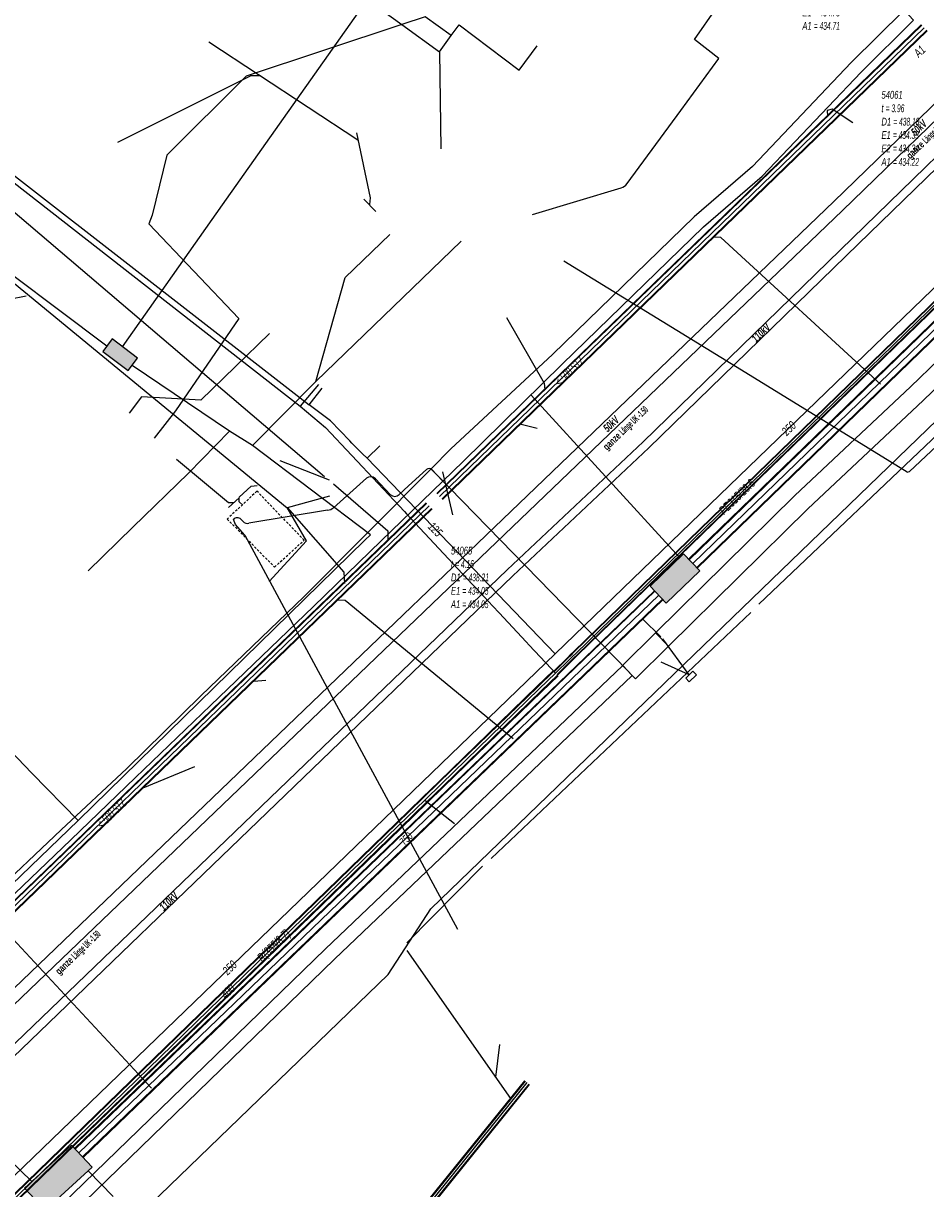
# Model space of a CAD drawing. Header units: metres. Extents: x 2695563 to 2696938, y 1260544 to 1262032.
# Tile 152 of 256: x 2696170 to 2696228, y 1261437 to 1261511. Entities that reach past the tile are written whole.
import ezdxf

# ---------------------------------------------------------------- set-up
doc = ezdxf.new("R2010")
doc.units = ezdxf.units.M
doc.linetypes.add('AUSGEZOGEN', pattern=[0])
doc.linetypes.add('STRICHLINIE2_S3', pattern=[0.25, 0.15, -0.1])
for name, color, linetype in [('AW_LK_ Haltung Text', 7, 'AUSGEZOGEN'), ('AW_LK_Andere Bauwerke Detailpolygon', 24, 'AUSGEZOGEN'), ('AW_LK_Ein-Auslauftext', 24, 'AUSGEZOGEN'), ('AW_LK_Haltung', 24, 'AUSGEZOGEN'), ('AW_LK_Normschacht Text', 24, 'AUSGEZOGEN'), ('EW_Hoehenpunkt_Text', 7, 'AUSGEZOGEN'), ('EW_LK_Bauwerk_FL_Linie_Punkt', 1, 'AUSGEZOGEN'), ('EW_LK_Trasseabs', 1, 'AUSGEZOGEN'), ('EW_LK_Trasseabs_Text', 1, 'AUSGEZOGEN'), ('EW_LK_Trasserand', 1, 'AUSGEZOGEN'), ('FM_LK_SW_BAUWERK', 94, 'AUSGEZOGEN'), ('FM_LK_SW_TRASSEKANTE', 94, 'AUSGEZOGEN'), ('FM_LK_SW_TRASSEKANTE_TEXT', 94, 'AUSGEZOGEN'), ('GA_LK_Leitung', 32, 'AUSGEZOGEN'), ('GA_LK_Leitung_Text', 32, 'AUSGEZOGEN'), ('TV_LK_LEITUNG', 92, 'AUSGEZOGEN'), ('WA_LK_Leitung', 171, 'AUSGEZOGEN'), ('WA_LK_Leitung_Text', 171, 'AUSGEZOGEN')]:
    doc.layers.add(name, color=color, linetype=linetype)
doc.styles.add('ARIAL', font='arial.ttf')
doc.styles.add('ARIALNARROW', font='ARIALN.TTF')
pattern_1 = [(0, (2708005, 1273150), (6075, 6075), [6075, -6075]), (90, (2708005, 1273150), (-6075, 6075), [6075, -6075])]

# ---------------------------------------------------------------- blocks, each defined once
blk = doc.blocks.new('COMPLEXOBJECT_1981')
at = {"layer": 'EW_LK_Trasseabs', "color": 1, "linetype": 'AUSGEZOGEN', "transparency": 33554687}
blk.add_line((6208.085, 11501.369), (6211.548, 11506.062), dxfattribs=at)
blk.add_arc((6207.479, 11501.81), 0.749, 286.8999, 323.95164, dxfattribs=at)
blk = doc.blocks.new('COMPLEXOBJECT_2250')
at = {"layer": 'EW_LK_Trasseabs', "color": 1, "linetype": 'AUSGEZOGEN', "transparency": 33554687}
blk.add_line((6195.842, 11482.628), (6195.511, 11482.966), dxfattribs=at)
blk.add_arc((6195.336, 11482.796), 0.244, 44.13177, 131.44997, dxfattribs=at)
blk = doc.blocks.new('COMPLEXOBJECT_2262')
at = {"layer": 'EW_LK_Trasseabs', "color": 1, "linetype": 'AUSGEZOGEN', "transparency": 33554687}
blk.add_line((6192.842, 11481.376), (6191.883, 11482.386), dxfattribs=at)
for centre, start, end in [((6191.58, 11482.105), 42.80952, 131.43595), ((6193.138, 11481.666), 224.46076, 313.16463)]:
    blk.add_arc(centre, 0.414, start, end, dxfattribs=at)
blk = doc.blocks.new('COMPLEXOBJECT_2269')
at = {"layer": 'EW_LK_Trasseabs', "color": 1, "linetype": 'AUSGEZOGEN', "transparency": 33554687}
for p, q in [((6191.306, 11482.415), (6189.179, 11480.524)), ((6188.813, 11480.357), (6183.737, 11479.523))]:
    blk.add_line(p, q, dxfattribs=at)
blk.add_arc((6188.704, 11481.081), 0.732, 278.5763, 310.47663, dxfattribs=at)
blk = doc.blocks.new('COMPLEXOBJECT_2270')
at = {"layer": 'EW_LK_Trasseabs', "color": 1, "linetype": 'AUSGEZOGEN', "transparency": 33554687}
blk.add_line((6183.37, 11479.641), (6183.233, 11479.783), dxfattribs=at)
blk.add_arc((6183.667, 11479.934), 0.417, 224.61304, 279.73907, dxfattribs=at)

msp = doc.modelspace()

# ---------------------------------------------------------------- hatches: boundary and pattern name
at = {"layer": 'EW_LK_Bauwerk_FL_Linie_Punkt', "lineweight": 18, "transparency": 33554687}
h = msp.add_hatch(dxfattribs=at)
h.set_pattern_fill('MUSTER', color=1, scale=2025, style=0, pattern_type=2)
h.set_pattern_definition([(0, (2699905, 1265050), (2025, 2025), [2025, -2025]), (90, (2699905, 1265050), (-2025, 2025), [2025, -2025])])
h.paths.add_polyline_path([(2696213.047, 1261469.136), (2696213.519, 1261469.574), (2696213.287, 1261469.819), (2696212.821, 1261469.37)], flags=0)
at = {"layer": 'EW_LK_Trasserand', "lineweight": 18, "transparency": 33554687}
h = msp.add_hatch(dxfattribs=at)
h.set_pattern_fill('MUSTER', color=1, scale=6075, style=0, pattern_type=2)
h.set_pattern_definition(pattern_1)
h.paths.add_polyline_path([(2696226.872, 1261512.328), (2696223.477, 1261508.959), (2696217.126, 1261502.286), (2696213.365, 1261499.042), (2696204.25, 1261490.191), (2696197.716, 1261484.112), (2696196.437, 1261482.827), (2696197.187, 1261482.049), (2696198.507, 1261483.314), (2696204.864, 1261489.559), (2696213.959, 1261498.392), (2696217.734, 1261501.648), (2696224.105, 1261508.343), (2696227.47, 1261511.683)], flags=0)
h = msp.add_hatch(dxfattribs=at)
h.set_pattern_fill('MUSTER', color=1, scale=6075, style=0, pattern_type=2)
h.set_pattern_definition(pattern_1)
h.paths.add_polyline_path([(2696169.062, 1261447.834), (2696222.917, 1261499.453), (2696232.576, 1261508.809), (2696232.028, 1261509.392), (2696222.36, 1261500.028), (2696168.509, 1261448.411)], flags=0)
h = msp.add_hatch(dxfattribs=at)
h.set_pattern_fill('MUSTER', color=1, scale=6075, style=0, pattern_type=2)
h.set_pattern_definition(pattern_1)
h.paths.add_polyline_path([(2696233.737, 1261507.571), (2696223.546, 1261497.68), (2696210.075, 1261484.577), (2696201.333, 1261476.347), (2696169.704, 1261445.906), (2696161.583, 1261438.138), (2696161.973, 1261437.763), (2696170.078, 1261445.516), (2696201.705, 1261475.955), (2696210.449, 1261484.187), (2696223.922, 1261497.292), (2696234.107, 1261507.177)], flags=0)
h = msp.add_hatch(dxfattribs=at)
h.set_pattern_fill('MUSTER', color=1, scale=6075, style=0, pattern_type=2)
h.set_pattern_definition(pattern_1)
h.paths.add_polyline_path([(2696232.762, 1261493.389), (2696227.282, 1261488.106), (2696219.855, 1261481.116), (2696210.877, 1261472.283), (2696211.719, 1261471.428), (2696220.687, 1261480.251), (2696228.11, 1261487.238), (2696233.594, 1261492.525)], flags=0)
h = msp.add_hatch(dxfattribs=at)
h.set_pattern_fill('MUSTER', color=1, scale=6075, style=0, pattern_type=2)
h.set_pattern_definition(pattern_1)
h.paths.add_polyline_path([(2696165.143, 1261451.211), (2696168.614, 1261454.526), (2696173.266, 1261458.968), (2696177.43, 1261462.972), (2696182.242, 1261467.602), (2696188.876, 1261473.986), (2696193.225, 1261478.203), (2696197.187, 1261482.049), (2696196.437, 1261482.827), (2696192.535, 1261478.908), (2696188.266, 1261474.618), (2696181.633, 1261468.232), (2696176.87, 1261463.552), (2696172.647, 1261459.613), (2696167.964, 1261455.204), (2696164.52, 1261451.86)], flags=0)
h = msp.add_hatch(dxfattribs=at)
h.set_pattern_fill('MUSTER', color=1, scale=6075, style=0, pattern_type=2)
h.set_pattern_definition(pattern_1)
h.paths.add_polyline_path([(2696209.591, 1261469.337), (2696211.719, 1261471.428), (2696210.877, 1261472.283), (2696208.75, 1261470.193)], flags=0)
h = msp.add_hatch(dxfattribs=at)
h.set_pattern_fill('MUSTER', color=1, scale=6075, style=0, pattern_type=2)
h.set_pattern_definition(pattern_1)
h.paths.add_polyline_path([(2696208.769, 1261470.183), (2696189.616, 1261451.936), (2696170.584, 1261433.475), (2696171.197, 1261432.843), (2696190.226, 1261451.302), (2696209.376, 1261469.546)], flags=0)
at = {"layer": 'FM_LK_SW_BAUWERK', "transparency": 33554687}
for points in [[(2696176.956, 1261489.154), (2696177.558, 1261489.953), (2696175.922, 1261491.187), (2696175.319, 1261490.389)], [(2696210.53, 1261475.279), (2696211.571, 1261474.199), (2696213.73, 1261476.282), (2696212.689, 1261477.362)], [(2696173.292, 1261439.34), (2696170.276, 1261436.561), (2696171.615, 1261435.144), (2696174.631, 1261437.922)]]:
    msp.add_hatch(color=7, dxfattribs=at).paths.add_polyline_path(points)

# ---------------------------------------------------------------- linework, layer by layer
at = {"layer": 'AW_LK_Andere Bauwerke Detailpolygon', "color": 24, "linetype": 'STRICHLINIE2_S3', "transparency": 33554687}
msp.add_lwpolyline([(2696183.319, 1261479.606), (2696186.364, 1261476.516), (2696188.273, 1261478.242), (2696185.228, 1261481.403), (2696183.319, 1261479.606)], close=True, dxfattribs=at)
at = {"layer": 'AW_LK_Haltung', "linetype": 'AUSGEZOGEN', "transparency": 33554687}
for p, q in [((2696227.983, 1261511.4), (2696196.799, 1261481.255)), ((2696227.997, 1261511.386), (2696196.813, 1261481.241)), ((2696228.011, 1261511.371), (2696196.827, 1261481.226)), ((2696228.331, 1261511.041), (2696197.147, 1261480.896)), ((2696228.345, 1261511.026), (2696197.161, 1261480.881)), ((2696228.359, 1261511.012), (2696197.175, 1261480.867)), ((2696196.127, 1261480.641), (2696165.686, 1261451.281)), ((2696196.14, 1261480.627), (2696165.699, 1261451.267)), ((2696196.154, 1261480.613), (2696165.713, 1261451.253)), ((2696196.474, 1261480.281), (2696166.033, 1261450.921)), ((2696196.488, 1261480.267), (2696166.047, 1261450.907)), ((2696196.501, 1261480.253), (2696166.06, 1261450.893)), ((2696202.446, 1261443.48), (2696176.422, 1261411.267)), ((2696202.464, 1261443.466), (2696176.44, 1261411.253)), ((2696202.482, 1261443.451), (2696176.458, 1261411.238)), ((2696202.718, 1261443.261), (2696176.694, 1261411.048)), ((2696202.736, 1261443.246), (2696176.712, 1261411.033)), ((2696202.754, 1261443.232), (2696176.73, 1261411.019))]:
    msp.add_line(p, q, dxfattribs=at)
at = {"layer": 'AW_LK_Haltung', "color": 255, "transparency": 33554687}
for p, q in [((2696228.171, 1261511.206), (2696196.987, 1261481.061)), ((2696196.314, 1261480.447), (2696165.873, 1261451.087)), ((2696202.6, 1261443.356), (2696176.576, 1261411.143))]:
    msp.add_line(p, q, dxfattribs=at)
at = {"layer": 'AW_LK_Haltung', "color": 24, "linetype": 'AUSGEZOGEN', "transparency": 33554687}
for p, q in [((2696182.128, 1261510.299), (2696191.73, 1261503.991)), ((2696176.277, 1261503.842), (2696182.077, 1261506.744)), ((2696192.11, 1261500.188), (2696192.894, 1261499.383)), ((2696167.469, 1261496.531), (2696187.179, 1261480.332)), ((2696169.301, 1261493.752), (2696170.382, 1261493.951)), ((2696233.292, 1261489.103), (2696217.538, 1261474.124)), ((2696203.275, 1261485.432), (2696202.154, 1261485.702)), ((2696186.7, 1261483.362), (2696189.877, 1261482.116)), ((2696183.399, 1261480.355), (2696184.085, 1261480.979)), ((2696189.902, 1261481.08), (2696187.179, 1261480.332)), ((2696217.012, 1261473.591), (2696200.301, 1261457.781)), ((2696185.809, 1261469.227), (2696185.041, 1261469.165)), ((2696181.215, 1261463.677), (2696177.885, 1261462.288)), ((2696199.742, 1261457.276), (2696194.884, 1261452.342)), ((2696178.442, 1261443.008), (2696168.969, 1261453.207)), ((2696194.868, 1261451.848), (2696201.54, 1261442.334)), ((2696200.847, 1261445.801), (2696200.59, 1261443.698))]:
    msp.add_line(p, q, dxfattribs=at)
for points in [[(2696182.069, 1261506.744), (2696184.868, 1261508.127), (2696185.395, 1261508.127)], [(2696223.583, 1261505.078), (2696222.252, 1261505.968), (2696221.934, 1261505.889), (2696221.941, 1261505.525)], [(2696163.127, 1261505.097), (2696169.231, 1261499.681), (2696189.578, 1261482.342)], [(2696191.633, 1261504.445), (2696192.524, 1261500.274), (2696192.469, 1261499.826)], [(2696225.351, 1261488.287), (2696215.082, 1261497.719), (2696214.598, 1261497.727)], [(2696201.295, 1261492.561), (2696203.714, 1261488.339), (2696203.755, 1261487.943)], [(2696180.049, 1261483.448), (2696183.41, 1261480.674), (2696183.733, 1261480.67)], [(2696184.095, 1261481.017), (2696184.858, 1261481.717), (2696185.254, 1261481.763)], [(2696190.155, 1261481.868), (2696193.666, 1261478.84), (2696193.666, 1261478.218)], [(2696184.334, 1261480.489), (2696184.095, 1261480.705), (2696184.095, 1261480.99)], [(2696186.016, 1261475.593), (2696188.416, 1261478.206), (2696187.178, 1261480.343)], [(2696187.178, 1261480.343), (2696190.824, 1261476.194), (2696190.867, 1261475.459)], [(2696201.724, 1261465.471), (2696190.906, 1261474.371), (2696190.413, 1261474.377)]]:
    msp.add_lwpolyline(points, dxfattribs=at)
at = {"layer": 'EW_LK_Bauwerk_FL_Linie_Punkt', "color": 1, "linetype": 'AUSGEZOGEN', "transparency": 33554687}
for p, q in [((2696216.963, 1261488.828), (2696204.979, 1261496.186)), ((2696191.972, 1261464.645), (2696198.133, 1261453.235))]:
    msp.add_line(p, q, dxfattribs=at)
msp.add_lwpolyline([(2696213.047, 1261469.136), (2696213.519, 1261469.574), (2696213.287, 1261469.819), (2696212.821, 1261469.37), (2696213.047, 1261469.136)], close=True, dxfattribs=at)
at = {"layer": 'EW_LK_Trasseabs', "color": 1, "linetype": 'AUSGEZOGEN', "transparency": 33554687}
for p, q in [((2696202.967, 1261499.199), (2696208.667, 1261500.903)), ((2696227.065, 1261482.626), (2696216.963, 1261488.828)), ((2696196.144, 1261482.789), (2696194.987, 1261481.743)), ((2696209.072, 1261469.865), (2696196.812, 1261482.438)), ((2696197.834, 1261479.867), (2696197.193, 1261482.649)), ((2696194.987, 1261481.743), (2696194.391, 1261481.174)), ((2696184.459, 1261478.558), (2696191.972, 1261464.645)), ((2696211.215, 1261472.027), (2696210.052, 1261473.186)), ((2696213.054, 1261469.594), (2696211.342, 1261471.898)), ((2696213.054, 1261469.594), (2696211.239, 1261470.393))]:
    msp.add_line(p, q, dxfattribs=at)
for points in [[(2696212.518, 1261505.872), (2696214.954, 1261509.226), (2696213.397, 1261510.446), (2696214.832, 1261512.5), (2696216.384, 1261514.634), (2696211.205, 1261518.39)], [(2696172.432, 1261401.988), (2696158.516, 1261416.381), (2696193.668, 1261450.317), (2696196.433, 1261454.526), (2696254.062, 1261510.162)], [(2696227.065, 1261482.626), (2696227.221, 1261482.657), (2696235.613, 1261490.525), (2696235.717, 1261491.001)], [(2696184.459, 1261478.558), (2696183.851, 1261479.244), (2696183.723, 1261479.585)]]:
    msp.add_lwpolyline(points, dxfattribs=at)
msp.add_arc((2696183.967, 1261479.358), 0.333, 44.90178, 137.0079, dxfattribs=at)
at = {"layer": 'EW_LK_Trasserand', "color": 1, "linetype": 'AUSGEZOGEN', "transparency": 33554687}
for points in [[(2696226.872, 1261512.328), (2696223.477, 1261508.959), (2696217.126, 1261502.286), (2696213.365, 1261499.042), (2696204.25, 1261490.191), (2696197.716, 1261484.112), (2696196.437, 1261482.827), (2696197.187, 1261482.049), (2696198.507, 1261483.314), (2696204.864, 1261489.559), (2696213.959, 1261498.392), (2696217.734, 1261501.648), (2696224.105, 1261508.343), (2696227.47, 1261511.683), (2696226.872, 1261512.328)], [(2696169.062, 1261447.834), (2696222.917, 1261499.453), (2696232.576, 1261508.809), (2696232.028, 1261509.392), (2696222.36, 1261500.028), (2696168.509, 1261448.411), (2696169.062, 1261447.834)], [(2696233.737, 1261507.571), (2696223.546, 1261497.68), (2696210.075, 1261484.577), (2696201.333, 1261476.347), (2696169.704, 1261445.906), (2696161.583, 1261438.138), (2696161.973, 1261437.763), (2696170.078, 1261445.516), (2696201.705, 1261475.955), (2696210.449, 1261484.187), (2696223.922, 1261497.292), (2696234.107, 1261507.177), (2696233.737, 1261507.571)], [(2696232.762, 1261493.389), (2696227.282, 1261488.106), (2696219.855, 1261481.116), (2696210.877, 1261472.283), (2696211.719, 1261471.428), (2696220.687, 1261480.251), (2696228.11, 1261487.238), (2696233.594, 1261492.525), (2696232.762, 1261493.389)], [(2696165.143, 1261451.211), (2696168.614, 1261454.526), (2696173.266, 1261458.968), (2696177.43, 1261462.972), (2696182.242, 1261467.602), (2696188.876, 1261473.986), (2696193.225, 1261478.203), (2696197.187, 1261482.049), (2696196.437, 1261482.827), (2696192.535, 1261478.908), (2696188.266, 1261474.618), (2696181.633, 1261468.232), (2696176.87, 1261463.552), (2696172.647, 1261459.613), (2696167.964, 1261455.204), (2696164.52, 1261451.86), (2696165.143, 1261451.211)], [(2696209.591, 1261469.337), (2696211.719, 1261471.428), (2696210.877, 1261472.283), (2696208.75, 1261470.193), (2696209.591, 1261469.337)], [(2696208.769, 1261470.183), (2696189.616, 1261451.936), (2696170.584, 1261433.475), (2696171.197, 1261432.843), (2696190.226, 1261451.302), (2696209.376, 1261469.546), (2696208.769, 1261470.183)]]:
    msp.add_lwpolyline(points, close=True, dxfattribs=at)
at = {"layer": 'FM_LK_SW_BAUWERK', "color": 94, "transparency": 33554687}
for points in [[(2696176.956, 1261489.154), (2696177.558, 1261489.953), (2696175.922, 1261491.187), (2696175.319, 1261490.389), (2696176.956, 1261489.154)], [(2696210.53, 1261475.279), (2696211.571, 1261474.199), (2696213.73, 1261476.282), (2696212.689, 1261477.362), (2696210.53, 1261475.279)], [(2696173.292, 1261439.34), (2696170.276, 1261436.561), (2696171.615, 1261435.144), (2696174.631, 1261437.922), (2696173.292, 1261439.34)]]:
    msp.add_lwpolyline(points, close=True, dxfattribs=at)
at = {"layer": 'FM_LK_SW_TRASSEKANTE', "linetype": 'AUSGEZOGEN', "transparency": 33554687}
for p, q in [((2696236.823, 1261500.098), (2696213.01, 1261477.028)), ((2696236.841, 1261500.079), (2696213.028, 1261477.009)), ((2696236.859, 1261500.061), (2696213.046, 1261476.991)), ((2696237.345, 1261499.559), (2696213.532, 1261476.489)), ((2696237.363, 1261499.541), (2696213.55, 1261476.471)), ((2696237.381, 1261499.522), (2696213.568, 1261476.452)), ((2696210.805, 1261474.994), (2696173.495, 1261439.119)), ((2696210.823, 1261474.975), (2696173.513, 1261439.1)), ((2696210.841, 1261474.957), (2696173.531, 1261439.082)), ((2696211.325, 1261474.453), (2696174.015, 1261438.578)), ((2696211.343, 1261474.435), (2696174.033, 1261438.56)), ((2696211.361, 1261474.416), (2696174.051, 1261438.541))]:
    msp.add_line(p, q, dxfattribs=at)
at = {"layer": 'FM_LK_SW_TRASSEKANTE', "color": 255, "transparency": 33554687}
for p, q in [((2696237.102, 1261499.81), (2696213.289, 1261476.74)), ((2696211.083, 1261474.705), (2696173.773, 1261438.83))]:
    msp.add_line(p, q, dxfattribs=at)
at = {"layer": 'FM_LK_SW_TRASSEKANTE', "color": 94, "linetype": 'AUSGEZOGEN', "transparency": 33554687}
for p, q in [((2696189.023, 1261488.449), (2696198.382, 1261497.472)), ((2696183.472, 1261485.259), (2696177.199, 1261489.476)), ((2696184.942, 1261484.333), (2696189.023, 1261488.449)), ((2696212.436, 1261477.117), (2696202.875, 1261487.583)), ((2696184.942, 1261484.333), (2696183.472, 1261485.259)), ((2696159.848, 1261447.505), (2696170.748, 1261436.996)), ((2696174.37, 1261437.681), (2696175.981, 1261436.03))]:
    msp.add_line(p, q, dxfattribs=at)
for points in [[(2696176.582, 1261490.689), (2696183.022, 1261499.81), (2696192.633, 1261513.421), (2696196.374, 1261517.733), (2696199.822, 1261522.902)], [(2696175.569, 1261490.721), (2696163.467, 1261499.81), (2696162.443, 1261500.579), (2696161.876, 1261499.81), (2696160.959, 1261498.567), (2696159.654, 1261496.796), (2696146.418, 1261478.849), (2696139.577, 1261483.894), (2696134.26, 1261486.634)], [(2696189.023, 1261488.449), (2696190.914, 1261495.133), (2696193.794, 1261497.909)], [(2696174.376, 1261476.282), (2696177.241, 1261479.073), (2696180.823, 1261482.562), (2696183.472, 1261485.259)], [(2696173.737, 1261460.212), (2696192.182, 1261478.247), (2696192.54, 1261478.597), (2696184.942, 1261484.333)], [(2696173.737, 1261460.212), (2696170.74, 1261463.266), (2696167.971, 1261466.154), (2696165.895, 1261468.319)], [(2696160.08, 1261448.145), (2696163.247, 1261450.182), (2696164.539, 1261451.363), (2696173.737, 1261460.212)]]:
    msp.add_lwpolyline(points, dxfattribs=at)
at = {"layer": 'GA_LK_Leitung', "linetype": 'AUSGEZOGEN', "transparency": 33554687}
for p, q in [((2696242.022, 1261506.427), (2696205.629, 1261471.088)), ((2696242.036, 1261506.414), (2696205.642, 1261471.075)), ((2696242.049, 1261506.4), (2696205.656, 1261471.061)), ((2696242.231, 1261506.212), (2696205.838, 1261470.873)), ((2696242.244, 1261506.198), (2696205.852, 1261470.859)), ((2696242.258, 1261506.185), (2696205.865, 1261470.846)), ((2696205.629, 1261471.088), (2696205.419, 1261470.884)), ((2696205.642, 1261471.075), (2696205.432, 1261470.871)), ((2696205.656, 1261471.061), (2696205.446, 1261470.857)), ((2696205.209, 1261470.679), (2696204.331, 1261469.81)), ((2696205.222, 1261470.666), (2696204.344, 1261469.797)), ((2696205.235, 1261470.653), (2696204.358, 1261469.783)), ((2696205.419, 1261470.465), (2696204.542, 1261469.597)), ((2696205.432, 1261470.452), (2696204.556, 1261469.583)), ((2696205.445, 1261470.439), (2696204.569, 1261469.57)), ((2696205.419, 1261470.884), (2696205.209, 1261470.679)), ((2696205.432, 1261470.871), (2696205.222, 1261470.666)), ((2696205.446, 1261470.857), (2696205.235, 1261470.653)), ((2696205.628, 1261470.669), (2696205.419, 1261470.465)), ((2696205.642, 1261470.655), (2696205.432, 1261470.452)), ((2696205.655, 1261470.642), (2696205.445, 1261470.439)), ((2696205.838, 1261470.873), (2696205.628, 1261470.669)), ((2696205.852, 1261470.859), (2696205.642, 1261470.655)), ((2696205.865, 1261470.846), (2696205.655, 1261470.642)), ((2696203.247, 1261468.836), (2696204.293, 1261469.851)), ((2696203.265, 1261468.819), (2696204.311, 1261469.834)), ((2696203.282, 1261468.801), (2696204.328, 1261469.816)), ((2696203.526, 1261468.549), (2696204.572, 1261469.564)), ((2696203.543, 1261468.531), (2696204.589, 1261469.546)), ((2696203.561, 1261468.514), (2696204.607, 1261469.529)), ((2696196.954, 1261462.73), (2696203.247, 1261468.836)), ((2696196.972, 1261462.713), (2696203.265, 1261468.819)), ((2696196.989, 1261462.695), (2696203.282, 1261468.801)), ((2696197.233, 1261462.443), (2696203.526, 1261468.549)), ((2696197.25, 1261462.425), (2696203.543, 1261468.531)), ((2696197.268, 1261462.408), (2696203.561, 1261468.514)), ((2696195.873, 1261461.681), (2696196.954, 1261462.73)), ((2696195.891, 1261461.664), (2696196.972, 1261462.713)), ((2696195.908, 1261461.646), (2696196.989, 1261462.695)), ((2696196.152, 1261461.394), (2696197.233, 1261462.443)), ((2696196.169, 1261461.376), (2696197.25, 1261462.425)), ((2696196.187, 1261461.359), (2696197.268, 1261462.408)), ((2696194.194, 1261460.051), (2696195.873, 1261461.681)), ((2696194.212, 1261460.034), (2696195.891, 1261461.663)), ((2696194.229, 1261460.016), (2696195.908, 1261461.646)), ((2696194.473, 1261459.764), (2696196.152, 1261461.394)), ((2696194.49, 1261459.746), (2696196.169, 1261461.377)), ((2696194.508, 1261459.729), (2696196.187, 1261461.359)), ((2696168.918, 1261435.515), (2696194.194, 1261460.051)), ((2696168.936, 1261435.498), (2696194.212, 1261460.034)), ((2696168.953, 1261435.48), (2696194.229, 1261460.016)), ((2696169.197, 1261435.228), (2696194.473, 1261459.764)), ((2696169.214, 1261435.21), (2696194.49, 1261459.746)), ((2696169.232, 1261435.193), (2696194.508, 1261459.729))]:
    msp.add_line(p, q, dxfattribs=at)
at = {"layer": 'GA_LK_Leitung', "color": 255, "linetype": 'AUSGEZOGEN', "transparency": 33554687}
for p, q in [((2696242.14, 1261506.306), (2696205.747, 1261470.967)), ((2696205.327, 1261470.559), (2696204.45, 1261469.69)), ((2696205.537, 1261470.763), (2696205.327, 1261470.559)), ((2696205.747, 1261470.967), (2696205.537, 1261470.763)), ((2696203.404, 1261468.675), (2696204.45, 1261469.69)), ((2696197.111, 1261462.569), (2696203.404, 1261468.675)), ((2696196.03, 1261461.52), (2696197.111, 1261462.569)), ((2696194.351, 1261459.89), (2696196.03, 1261461.52)), ((2696169.075, 1261435.354), (2696194.351, 1261459.89))]:
    msp.add_line(p, q, dxfattribs=at)
at = {"layer": 'GA_LK_Leitung', "color": 32, "linetype": 'AUSGEZOGEN', "transparency": 33554687}
for points in [[(2696167.042, 1261504.229), (2696167.047, 1261504.054), (2696167.095, 1261503.881), (2696167.284, 1261503.197), (2696167.314, 1261503.09), (2696167.343, 1261502.984), (2696188.019, 1261486.874)], [(2696189.204, 1261488.261), (2696188.019, 1261486.874), (2696189.646, 1261485.496), (2696194.718, 1261480.081), (2696194.855, 1261479.935), (2696195.16, 1261479.609), (2696195.415, 1261479.336)], [(2696195.415, 1261479.336), (2696199.091, 1261475.412), (2696199.296, 1261475.193), (2696200.411, 1261474.002), (2696200.813, 1261473.573), (2696202.554, 1261471.715), (2696202.759, 1261471.496), (2696204.16, 1261469.999), (2696204.45, 1261469.69)], [(2696196.03, 1261461.52), (2696196.434, 1261461.206), (2696197.943, 1261460.033)]]:
    msp.add_lwpolyline(points, dxfattribs=at)
at = {"layer": 'TV_LK_LEITUNG', "color": 92, "linetype": 'AUSGEZOGEN', "transparency": 33554687}
for p, q in [((2696197.738, 1261510.702), (2696196.067, 1261511.917)), ((2696196.986, 1261509.651), (2696197.738, 1261510.702)), ((2696196.986, 1261509.651), (2696197.066, 1261503.407)), ((2696179.993, 1261486.566), (2696178.626, 1261484.816))]:
    msp.add_line(p, q, dxfattribs=at)
for points in [[(2696186.642, 1261517.117), (2696194.547, 1261511.412), (2696196.986, 1261509.651)], [(2696196.067, 1261511.917), (2696194.547, 1261511.412), (2696184.531, 1261508.081), (2696179.427, 1261503.019), (2696178.502, 1261499.154), (2696178.286, 1261498.584), (2696184.079, 1261492.501), (2696180.504, 1261487.309), (2696179.993, 1261486.566)], [(2696197.738, 1261510.702), (2696198.237, 1261511.398), (2696202.106, 1261508.485), (2696203.259, 1261510.044)], [(2696186.052, 1261491.531), (2696181.621, 1261487.245), (2696180.504, 1261487.309), (2696177.803, 1261487.464), (2696177.021, 1261486.414)]]:
    msp.add_lwpolyline(points, dxfattribs=at)
at = {"layer": 'WA_LK_Leitung', "color": 7, "linetype": 'AUSGEZOGEN', "transparency": 33554687}
msp.add_line((2696167.686, 1261503.194), (2696188.595, 1261486.952), dxfattribs=at)
for points in [[(2696241.214, 1261506.434), (2696240.53, 1261505.774), (2696204.419, 1261470.927), (2696165.915, 1261433.824), (2696164.949, 1261432.893)], [(2696192.316, 1261483.511), (2696192.035, 1261483.793), (2696191.729, 1261484.1), (2696191.338, 1261484.491), (2696191.21, 1261484.625), (2696189.96, 1261485.926), (2696188.595, 1261486.952), (2696189.44, 1261488.017)], [(2696204.419, 1261470.927), (2696192.316, 1261483.511), (2696193.136, 1261484.311)]]:
    msp.add_lwpolyline(points, dxfattribs=at)

# ---------------------------------------------------------------- block references
at = {"layer": 'EW_LK_Trasseabs', "color": 1, "linetype": 'AUSGEZOGEN', "lineweight": -3, "transparency": 33554687}
for name in ['COMPLEXOBJECT_1981', 'COMPLEXOBJECT_2262', 'COMPLEXOBJECT_2250', 'COMPLEXOBJECT_2269', 'COMPLEXOBJECT_2270']:
    msp.add_blockref(name, (2690000.97, 1249999.81), dxfattribs=at)

# ---------------------------------------------------------------- texts
at = {"layer": 'AW_LK_ Haltung Text', "color": 24, "transparency": 33554687, "char_height": 0.55705, "width": 2.75543, "attachment_point": 5, "style": 'ARIAL'}
for insert, rotation in [((2696205.344, 1261489.102), 44.4636), ((2696175.873, 1261460.655), 44.5194)]:
    msp.add_mtext('\\A1;{\\fArial|i1|b0;\\H0.557054;\\W0.700000;\\C24;< \\W0.490000;500 STZ}\\P', dxfattribs=dict(at, insert=insert, rotation=rotation))
at = {"layer": 'AW_LK_Ein-Auslauftext', "color": 24, "transparency": 33554687, "insert": (2696227.825, 1261509.258), "char_height": 0.55705, "width": 0.85544, "attachment_point": 7, "rotation": 44.0298, "style": 'ARIAL'}
msp.add_mtext('\\A1;{\\fArial|i1|b0;\\H0.557054;\\W0.700000;\\C24;A1}\\P', dxfattribs=at)
at = {"layer": 'AW_LK_Normschacht Text', "color": 24, "transparency": 33554687, "char_height": 0.50641, "attachment_point": 1, "line_spacing_factor": 1.024096, "style": 'ARIAL'}
for s, insert, width in [('\\A1;{\\fArial|i1|b0;\\H0.506413;\\W0.693818;\\C24;54059}\\P{\\fArial|i1|b0;\\H0.505000;\\W0.693818;\\C24;t \\W0.485673;= 3.53}\\P{\\fArial|i1|b0;\\H0.505000;\\W0.693818;\\C24;D1 \\W0.485673;= 438.24}\\P{\\fArial|i1|b0;\\H0.505000;\\W0.693818;\\C24;E1 \\W0.485673;= 434.78}\\P{\\fArial|i1|b0;\\H0.505000;\\W0.693818;\\C24;A1 \\W0.485673;= 434.71}\\P', (2696220.329, 1261515.027), 2.83527), ('\\A1;{\\fArial|i1|b0;\\H0.506413;\\W0.695136;\\C24;54061}\\P{\\fArial|i1|b0;\\H0.505000;\\W0.695136;\\C24;t \\W0.486595;= 3.96}\\P{\\fArial|i1|b0;\\H0.505000;\\W0.695136;\\C24;D1 \\W0.486595;= 438.18}\\P{\\fArial|i1|b0;\\H0.505000;\\W0.695136;\\C24;E1 \\W0.486595;= 434.33}\\P{\\fArial|i1|b0;\\H0.505000;\\W0.695136;\\C24;E2 \\W0.486595;= 434.34}\\P{\\fArial|i1|b0;\\H0.505000;\\W0.695136;\\C24;A1 \\W0.486595;= 434.22}\\P', (2696225.417, 1261507.143), 2.83722), ('\\A1;{\\fArial|i1|b0;\\H0.506413;\\W0.694955;\\C24;54065}\\P{\\fArial|i1|b0;\\H0.505000;\\W0.694955;\\C24;t \\W0.486468;= 4.16}\\P{\\fArial|i1|b0;\\H0.505000;\\W0.694955;\\C24;D1 \\W0.486468;= 438.21}\\P{\\fArial|i1|b0;\\H0.505000;\\W0.694955;\\C24;E1 \\W0.486468;= 434.05}\\P{\\fArial|i1|b0;\\H0.505000;\\W0.694955;\\C24;A1 \\W0.486468;= 434.05}\\P', (2696197.717, 1261477.829), 2.83992)]:
    msp.add_mtext(s, dxfattribs=dict(at, insert=insert, width=width))
at = {"layer": 'EW_Hoehenpunkt_Text', "color": 1, "transparency": 33554687, "char_height": 0.45675, "width": 3.94171, "attachment_point": 2, "style": 'ARIALNARROW'}
for insert, rotation in [((2696228.308, 1261504.358), 44.0793), ((2696208.791, 1261485.617), 43.7859), ((2696173.554, 1261451.89), 43.7859)]:
    msp.add_mtext('\\A1;{\\fArial Narrow|i0|b1;\\H0.456750;\\W0.700000;\\C1;ganze \\W0.490000;Länge UK -1.50}\\P', dxfattribs=dict(at, insert=insert, rotation=rotation))
at = {"layer": 'EW_LK_Trasseabs_Text', "color": 1, "transparency": 33554687, "char_height": 0.5075, "attachment_point": 5, "style": 'ARIALNARROW'}
for s, insert, width, rotation in [('\\A1;{\\fArial Narrow|i1|b1;\\H0.507500;\\W0.700000;\\C1;50kV}\\P', (2696227.829, 1261504.77), 1.1278, 44.0793), ('\\A1;{\\fArial Narrow|i1|b1;\\H0.507500;\\W0.700000;\\C1;110kV}\\P', (2696217.666, 1261491.576), 1.34542, 44.2071), ('\\A1;{\\fArial Narrow|i1|b1;\\H0.507500;\\W0.700000;\\C1;50kV}\\P', (2696208.022, 1261485.723), 1.1278, 43.7859), ('\\A1;{\\fArial Narrow|i1|b1;\\H0.507500;\\W0.700000;\\C1;110kV}\\P', (2696179.565, 1261455.014), 1.34542, 43.9038)]:
    msp.add_mtext(s, dxfattribs=dict(at, insert=insert, width=width, rotation=rotation))
at = {"layer": 'FM_LK_SW_TRASSEKANTE_TEXT', "color": 94, "transparency": 33554687, "insert": (2696194.786, 1261458.999), "char_height": 0.50638, "width": 1.28184, "attachment_point": 5, "rotation": 44.289, "style": 'ARIAL'}
msp.add_mtext('\\W0.70; 750 ', dxfattribs=at)
at = {"layer": 'GA_LK_Leitung_Text', "color": 32, "transparency": 33554687, "char_height": 0.55825, "attachment_point": 5, "style": 'ARIAL'}
for s, insert, width, rotation in [('\\A1;{\\fArial|i1|b0;\\H0.558250;\\W0.700000;\\C32;PE315/28.6}\\P', (2696216.121, 1261481.032), 3.05968, 44.1585), ('\\A1;{\\fArial|i1|b0;\\H0.558250;\\W0.700000;\\C32;R(355/8.7)}\\P', (2696186.365, 1261452.13), 2.78825, 44.1495), ('\\A1;{\\fArial|i1|b0;\\H0.558250;\\W0.700000;\\C32;400}\\P', (2696183.365, 1261449.217), 1.11429, 44.1495)]:
    msp.add_mtext(s, dxfattribs=dict(at, insert=insert, width=width, rotation=rotation))
at = {"layer": 'WA_LK_Leitung_Text', "color": 7, "transparency": 33554687, "char_height": 0.55426, "attachment_point": 5, "style": 'ARIAL'}
for s, insert, width, rotation in [('\\A1;{\\fArial|i1|b0;\\H0.554263;\\W0.700000;\\C7;250}\\P', (2696219.462, 1261485.435), 1.10633, 43.9794), ('\\A1;{\\fArial|i1|b0;\\H0.554263;\\W0.700000;\\C7;125}\\P', (2696196.708, 1261478.936), 1.10014, 313.884), ('\\A1;{\\fArial|i1|b0;\\H0.554263;\\W0.700000;\\C7;250}\\P', (2696183.485, 1261450.747), 1.10633, 43.9389)]:
    msp.add_mtext(s, dxfattribs=dict(at, insert=insert, width=width, rotation=rotation))

doc.saveas('drawing.dxf')
